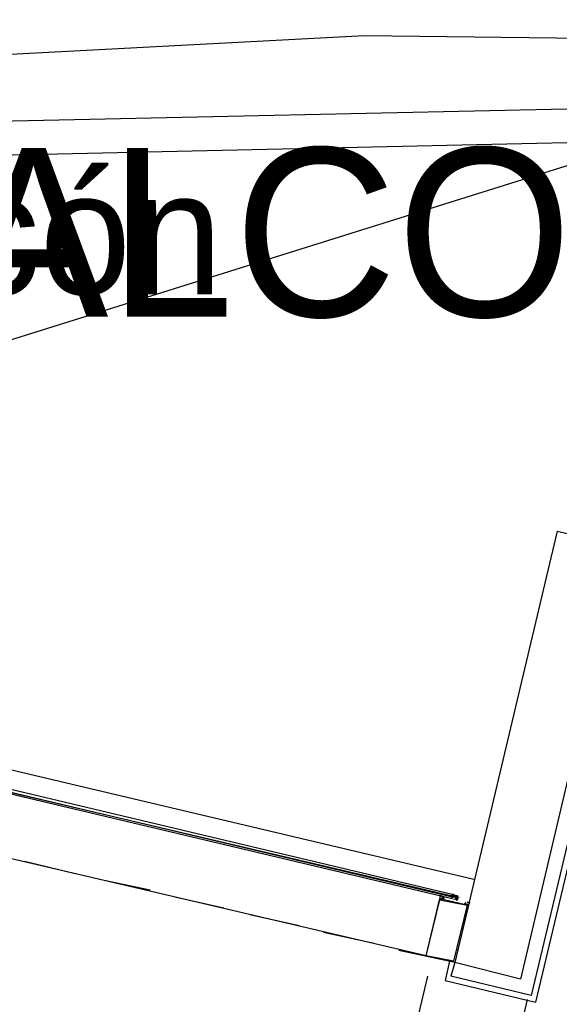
# Model space of a CAD drawing. Header units: feet. Extents: x -79 to 198, y -22 to 181.
# Tile 225 of 256: x 87 to 92, y 150 to 160. Entities that reach past the tile are written whole.
import ezdxf
from ezdxf.enums import TextEntityAlignment as Align

# ---------------------------------------------------------------- set-up
doc = ezdxf.new("R2010")
doc.units = ezdxf.units.FT
for name, color, linetype in [('A-AREA-UNIDAD', 30, 'CONTINUOUS'), ('A-LINEA', 7, 'CONTINUOUS'), ('A-NOMBRE-ESPACIO', 2, 'CONTINUOUS'), ('A-TEXTO-PDF', 3, 'CONTINUOUS')]:
    doc.layers.add(name, color=color, linetype=linetype)

msp = doc.modelspace()

# ---------------------------------------------------------------- linework, layer by layer
at = {"layer": 'A-AREA-UNIDAD'}
msp.add_lwpolyline([(85.28, 129.1733), (88.512, 142.8089), (89.76, 142.7733), (97.68, 140.9422), (98.72, 145.2978), (98.688, 146.4889), (99.008, 147.7333), (99.008, 148.4978), (99.488, 148.5333), (100.192, 151.6089), (101.2, 151.6978), (102.848, 158.6489), (102.56, 158.7378), (102.528, 159.4133), (96.128, 159.8222), (90.24, 159.8933), (84.192, 159.5733), (77.44, 158.8622), (73.68, 158.1689)], dxfattribs=at)
at = {"layer": 'A-LINEA'}
for p, q in [((96.7676, 160.0506), (36.6895, 141.2395)), ((102.3739, 159.4025), (77.654, 158.8574)), ((102.3354, 159.0714), (77.7071, 158.5283)), ((92.12, 155.0578), (91.12, 150.8444)), ((91.3067, 151.6578), (77.5733, 154.8978)), ((92.7067, 154.0578), (91.8667, 150.5244)), ((92.76, 154.0444), (91.9067, 150.4578)), ((90.84, 150.9111), (86.68, 151.8844)), ((87.4133, 151.7111), (86.92, 151.8311)), ((88.1467, 151.5511), (87.6533, 151.6578)), ((91.1067, 151.5111), (91.0933, 151.5111)), ((91.0933, 151.5111), (91.1067, 151.5111)), ((91.1067, 151.5111), (91.1067, 151.5111)), ((91.1067, 151.5111), (91.1067, 151.5111)), ((91.1067, 151.5111), (91.1067, 151.5111)), ((91.1067, 151.5111), (91.1067, 151.5111)), ((91.1067, 151.5111), (91.1067, 151.5111)), ((91.1067, 151.5111), (91.1067, 151.5111)), ((91.1067, 151.5111), (91.1067, 151.5111)), ((88.8667, 151.3778), (88.3867, 151.4844)), ((91, 151.4978), (91, 151.4978)), ((91.0933, 151.4978), (91.0933, 151.4978)), ((91.0933, 151.4978), (91.0933, 151.4978)), ((91.1067, 151.4978), (91.0933, 151.4978)), ((91.1067, 151.4978), (91.0933, 151.4978)), ((91.0933, 151.4978), (91.0933, 151.4978)), ((91.0933, 151.4978), (91.0933, 151.4978)), ((91.0933, 151.4978), (91.0933, 151.4978)), ((91.0933, 151.4978), (91.0933, 151.4978)), ((91.0933, 151.4844), (91.0933, 151.4844)), ((91.0933, 151.4844), (91.0933, 151.4844)), ((91.0933, 151.4844), (91.0933, 151.4844)), ((91.0933, 151.4844), (91.0933, 151.4844)), ((91.0933, 151.4844), (91.0933, 151.4844)), ((91.0933, 151.4844), (91.0933, 151.4844)), ((91.0933, 151.4844), (91.0933, 151.4844)), ((91.0933, 151.4844), (91.0933, 151.4844)), ((91.0933, 151.4844), (91.0933, 151.4844)), ((91.0933, 151.4844), (91.0933, 151.4844)), ((91.0933, 151.4844), (91.0933, 151.4711)), ((91.0933, 151.4844), (91.0933, 151.4844)), ((91.0933, 151.4844), (91.0933, 151.4844)), ((91.0933, 151.4844), (91.0933, 151.4844)), ((91.0933, 151.4844), (91.0933, 151.4844)), ((91.0933, 151.4844), (91.0933, 151.4844)), ((91.0933, 151.4844), (91.1067, 151.4844)), ((91.0933, 151.4844), (91.0933, 151.4844)), ((91.0933, 151.4844), (91.0933, 151.4844)), ((91.0933, 151.4844), (91.1067, 151.4844)), ((91.0933, 151.4844), (91.1067, 151.4844)), ((91.0933, 151.4711), (91.0933, 151.4711)), ((91.0933, 151.4711), (91.0933, 151.4711)), ((91.0933, 151.4711), (91.0933, 151.4711)), ((91.0933, 151.4711), (91.0933, 151.4711)), ((91.0933, 151.4711), (91.0933, 151.4711)), ((91.0933, 151.4711), (91.0933, 151.4711)), ((91.0933, 151.4711), (91.0933, 151.4711)), ((91.0933, 151.4711), (91.0933, 151.4711)), ((91.0933, 151.4711), (91.0933, 151.4711)), ((91.1063, 151.4983), (91.1627, 151.485)), ((91.1067, 151.4978), (91.1067, 151.4978)), ((91.1067, 151.4844), (91.1067, 151.4978)), ((91.12, 151.4978), (91.1067, 151.4978)), ((91.1067, 151.4978), (91.1067, 151.4978)), ((91.1067, 151.4844), (91.1067, 151.4978)), ((91.1067, 151.4978), (91.1067, 151.4978)), ((91.12, 151.4978), (91.1067, 151.4978)), ((91.1067, 151.4978), (91.1067, 151.4978)), ((91.1067, 151.4978), (91.1067, 151.4978)), ((91.12, 151.4978), (91.1067, 151.4978)), ((91.1067, 151.4978), (91.1067, 151.4978)), ((91.1067, 151.4978), (91.1067, 151.4978)), ((91.1067, 151.4978), (91.1067, 151.4978)), ((91.1067, 151.4978), (91.1067, 151.4978)), ((91.1067, 151.4978), (91.1067, 151.4978)), ((91.12, 151.4978), (91.1067, 151.4978)), ((91.1067, 151.4978), (91.1067, 151.4978)), ((91.1067, 151.4978), (91.1067, 151.4978)), ((91.1067, 151.4978), (91.1067, 151.4978)), ((91.1067, 151.4978), (91.1067, 151.4844)), ((91.1067, 151.4978), (91.1067, 151.4844)), ((91.1067, 151.4978), (91.1067, 151.4978)), ((91.1067, 151.4978), (91.1067, 151.4978)), ((91.1067, 151.4978), (91.1067, 151.4978)), ((91.1067, 151.4978), (91.1067, 151.4978)), ((91.1067, 151.4978), (91.1067, 151.4978)), ((91.1067, 151.4978), (91.12, 151.4978)), ((91.1067, 151.4978), (91.12, 151.4978)), ((91.1067, 151.4978), (91.12, 151.4978)), ((91.1067, 151.4844), (91.1067, 151.4844)), ((91.1067, 151.4844), (91.1067, 151.4844)), ((91.1067, 151.4844), (91.1067, 151.4844)), ((91.1067, 151.4844), (91.1067, 151.4844)), ((91.1067, 151.4844), (91.1067, 151.4844)), ((91.1067, 151.4844), (91.1067, 151.4844)), ((91.1067, 151.4844), (91.1067, 151.4844)), ((91.12, 151.4844), (91.1067, 151.4844)), ((91.1067, 151.4844), (91.1067, 151.4844)), ((91.1067, 151.4844), (91.1067, 151.4844)), ((91.1067, 151.4844), (91.1067, 151.4844)), ((91.1067, 151.4844), (91.1067, 151.4844)), ((91.1067, 151.4844), (91.1067, 151.4844)), ((91.12, 151.4978), (91.12, 151.4978)), ((91.12, 151.4978), (91.12, 151.4978)), ((91.12, 151.4978), (91.12, 151.4978)), ((91.12, 151.4978), (91.12, 151.4978)), ((91.12, 151.4978), (91.12, 151.4978)), ((91.1333, 151.4978), (91.12, 151.4978)), ((91.12, 151.4978), (91.12, 151.4978)), ((91.12, 151.4978), (91.12, 151.4978)), ((91.12, 151.4978), (91.12, 151.4978)), ((91.12, 151.4978), (91.12, 151.4978)), ((91.12, 151.4978), (91.12, 151.4978)), ((91.12, 151.4978), (91.12, 151.4978)), ((91.12, 151.4978), (91.12, 151.4978)), ((91.12, 151.4978), (91.12, 151.4978)), ((91.12, 151.4978), (91.12, 151.4978)), ((91.12, 151.4978), (91.12, 151.4978)), ((91.12, 151.4978), (91.12, 151.4978)), ((91.12, 151.4978), (91.12, 151.4978)), ((91.12, 151.4978), (91.12, 151.4978)), ((91.12, 151.4978), (91.12, 151.4978)), ((91.12, 151.4978), (91.12, 151.4978)), ((91.12, 151.4978), (91.12, 151.4978)), ((91.12, 151.4844), (91.12, 151.4844)), ((91.12, 151.4844), (91.12, 151.4844)), ((91.1333, 151.4844), (91.12, 151.4844)), ((91.12, 151.4844), (91.12, 151.4844)), ((91.12, 151.4844), (91.12, 151.4844)), ((91.12, 151.4844), (91.12, 151.4844)), ((91.12, 151.4844), (91.12, 151.4844)), ((91.12, 151.4844), (91.12, 151.4844)), ((91.12, 151.4844), (91.12, 151.4844)), ((91.12, 151.4844), (91.12, 151.4844)), ((91.12, 151.4844), (91.12, 151.4844)), ((91.12, 151.4844), (91.12, 151.4844)), ((91.12, 151.4844), (91.12, 151.4844)), ((91.12, 151.4844), (91.12, 151.4844)), ((91.12, 151.4844), (91.12, 151.4844)), ((91.12, 151.4844), (91.12, 151.4844)), ((91.12, 151.4844), (91.12, 151.4844)), ((91.12, 151.4844), (91.12, 151.4844)), ((91.12, 151.4844), (91.12, 151.4844)), ((91.12, 151.4844), (91.12, 151.4844)), ((91.12, 151.4844), (91.12, 151.4844)), ((91.12, 151.4844), (91.12, 151.4844)), ((91.12, 151.4844), (91.12, 151.4844)), ((91.12, 151.4844), (91.12, 151.4844)), ((91.12, 151.4844), (91.12, 151.4844)), ((91.12, 151.4844), (91.12, 151.4844)), ((91.12, 151.4844), (91.12, 151.4844)), ((91.12, 151.4844), (91.12, 151.4844)), ((91.12, 151.4844), (91.12, 151.4844)), ((91.1333, 151.4978), (91.1333, 151.4978)), ((91.1333, 151.4978), (91.1333, 151.4978)), ((91.1333, 151.4978), (91.1333, 151.4978)), ((91.1333, 151.4978), (91.1333, 151.4978)), ((91.1333, 151.4978), (91.1333, 151.4978)), ((91.1333, 151.4978), (91.1333, 151.4978)), ((91.1333, 151.4978), (91.1333, 151.4978)), ((91.1333, 151.4978), (91.1333, 151.4978)), ((91.1467, 151.4978), (91.1333, 151.4978)), ((91.1333, 151.4978), (91.1333, 151.4978)), ((91.1333, 151.4978), (91.1333, 151.4978)), ((91.1333, 151.4978), (91.1333, 151.4978)), ((91.1333, 151.4978), (91.1333, 151.4978)), ((91.1333, 151.4978), (91.1333, 151.4978)), ((91.1333, 151.4978), (91.1333, 151.4978)), ((91.1333, 151.4978), (91.1333, 151.4978)), ((91.1333, 151.4978), (91.1333, 151.4978)), ((91.1333, 151.4978), (91.1333, 151.4978)), ((91.1333, 151.4978), (91.1333, 151.4978)), ((91.1333, 151.4978), (91.1333, 151.4978)), ((91.1333, 151.4978), (91.1333, 151.4978)), ((91.1333, 151.4978), (91.1333, 151.4978)), ((91.1333, 151.4978), (91.1333, 151.4978)), ((91.1333, 151.4844), (91.1333, 151.4978)), ((91.1333, 151.4711), (91.1333, 151.4844)), ((91.1333, 151.4844), (91.1333, 151.4844)), ((91.1333, 151.4844), (91.1333, 151.4844)), ((91.1333, 151.4844), (91.1333, 151.4844)), ((91.1333, 151.4844), (91.1333, 151.4844)), ((91.1333, 151.4844), (91.1333, 151.4844)), ((91.1333, 151.4844), (91.1333, 151.4844)), ((91.1333, 151.4844), (91.1333, 151.4844)), ((91.1333, 151.4844), (91.1333, 151.4844)), ((91.1333, 151.4844), (91.1333, 151.4844)), ((91.1333, 151.4844), (91.1333, 151.4844)), ((91.1333, 151.4844), (91.1333, 151.4844)), ((91.1333, 151.4844), (91.1333, 151.4711)), ((91.1333, 151.4844), (91.1333, 151.4844)), ((91.1333, 151.4844), (91.1333, 151.4844)), ((91.1333, 151.4844), (91.1333, 151.4844)), ((91.1333, 151.4844), (91.1333, 151.4844)), ((91.1333, 151.4844), (91.1333, 151.4844)), ((91.1333, 151.4844), (91.1333, 151.4844)), ((91.1333, 151.4844), (91.1333, 151.4844)), ((91.1333, 151.4844), (91.1333, 151.4844)), ((91.1333, 151.4844), (91.1333, 151.4844)), ((91.1333, 151.4844), (91.1333, 151.4844)), ((91.1333, 151.4844), (91.1333, 151.4844)), ((91.1333, 151.4844), (91.1333, 151.4844)), ((91.1333, 151.4711), (91.1333, 151.4711)), ((91.1467, 151.4711), (91.1333, 151.4711)), ((91.1333, 151.4711), (91.1333, 151.4711)), ((91.1333, 151.4711), (91.1333, 151.4711)), ((91.1467, 151.4711), (91.1333, 151.4711)), ((91.1333, 151.4711), (91.1333, 151.4711)), ((91.1333, 151.4711), (91.1333, 151.4711)), ((91.1333, 151.4711), (91.1333, 151.4711)), ((91.1333, 151.4711), (91.1333, 151.4711)), ((91.1333, 151.4711), (91.1333, 151.4711)), ((91.1333, 151.4711), (91.1467, 151.4711)), ((91.1333, 151.4711), (91.1467, 151.4711)), ((91.1333, 151.4578), (91.1333, 151.4578)), ((91.1333, 151.4578), (91.1333, 151.4578)), ((91.1333, 151.4578), (91.1333, 151.4578)), ((91.1467, 151.4578), (91.1333, 151.4578)), ((91.1333, 151.4578), (91.1333, 151.4578)), ((91.1333, 151.4578), (91.1467, 151.4578)), ((91.1467, 151.4978), (91.1467, 151.4978)), ((91.1467, 151.4844), (91.1467, 151.4978)), ((91.1467, 151.4978), (91.1467, 151.4844)), ((91.1467, 151.4978), (91.1467, 151.4978)), ((91.1467, 151.4978), (91.1467, 151.4978)), ((91.1467, 151.4978), (91.1467, 151.4978)), ((91.1467, 151.4978), (91.1467, 151.4978)), ((91.1467, 151.4978), (91.1467, 151.4978)), ((91.1467, 151.4844), (91.1467, 151.4844)), ((91.1467, 151.4844), (91.1467, 151.4844)), ((91.1467, 151.4844), (91.1467, 151.4844)), ((91.1467, 151.4844), (91.1467, 151.4844)), ((91.1467, 151.4844), (91.1467, 151.4844)), ((91.1467, 151.4844), (91.1467, 151.4844)), ((91.1467, 151.4844), (91.1467, 151.4844)), ((91.1467, 151.4844), (91.1467, 151.4844)), ((91.1467, 151.4844), (91.1467, 151.4844)), ((91.1467, 151.4844), (91.1467, 151.4844)), ((91.1467, 151.4844), (91.1467, 151.4844)), ((91.1467, 151.4844), (91.1467, 151.4844)), ((91.1467, 151.4844), (91.1467, 151.4844)), ((91.1467, 151.4711), (91.1467, 151.4711)), ((91.1467, 151.4711), (91.1467, 151.4711)), ((91.1467, 151.4711), (91.1467, 151.4711)), ((91.1467, 151.4711), (91.1467, 151.4711)), ((91.2267, 151.4444), (91.2267, 151.4444)), ((89.6, 151.2044), (89.12, 151.3111)), ((90.3333, 151.0311), (89.84, 151.1378)), ((91.12, 150.8444), (90.5733, 150.9644)), ((91.0667, 150.8578), (91.0267, 150.6711)), ((91.12, 150.8444), (91.08, 150.7111)), ((90.8533, 150.7111), (89.68, 145.7111)), ((91.0267, 150.6711), (91.9067, 150.4578)), ((91.8667, 150.5244), (91.08, 150.7111)), ((91.8267, 150.4844), (91.6933, 149.9244))]:
    msp.add_line(p, q, dxfattribs=at)
for points in [[(92.12, 155.0578), (92.76, 154.9111), (91.76, 150.6844), (91.12, 150.8444)], [(91.0933, 151.5111), (86.72, 152.5511), (86.7067, 152.5378), (86.7067, 152.5244), (91.0933, 151.4978), (91.0933, 151.5111)], [(91.0933, 151.4844), (86.7067, 152.5244), (86.7067, 152.5111), (91.0933, 151.4711), (91.0933, 151.4844)], [(91.0933, 151.4711), (91.0933, 151.4844), (91.0933, 151.4978), (91.1067, 151.5111), (91.0933, 151.5111)], [(91.12, 151.5111), (91.1067, 151.4978), (91.12, 151.4978)], [(91.12, 150.8444), (90.84, 150.9111), (90.9733, 151.4711), (91.2533, 151.4044), (91.12, 150.8444)], [(91.1067, 150.8578), (90.84, 150.9111), (90.9733, 151.4578), (91.24, 151.4044), (91.1067, 150.8578)], [(91, 151.4844), (90.9867, 151.4978), (90.9867, 151.4978), (90.9733, 151.4978), (90.9733, 151.4978), (90.9733, 151.4978), (90.9733, 151.4711), (90.9733, 151.4711), (90.9733, 151.4711), (90.9733, 151.4711), (90.9733, 151.4711), (90.9733, 151.4711), (90.9733, 151.4711), (90.9733, 151.4578)], [(91, 151.4844), (91.0133, 151.4844), (91.0133, 151.4844), (91.0133, 151.4711), (91.0133, 151.4711), (90.9867, 151.4711), (90.9867, 151.4711), (90.9867, 151.4711), (90.9867, 151.4711), (90.9867, 151.4578), (90.9867, 151.4578), (90.9867, 151.4578)], [(91.0933, 151.4844), (91.1067, 151.4844), (91.1067, 151.4978)], [(91.0933, 151.4711), (91.0933, 151.4844), (91.1067, 151.4844), (91.1067, 151.4978)], [(91.1333, 151.4844), (91.12, 151.4978), (91.1067, 151.4978)], [(91.1067, 151.4978), (91.1067, 151.4844), (91.1067, 151.4978)], [(91.1461, 151.4466), (91.1318, 151.4704), (91.1075, 151.4569)], [(91.1333, 151.4844), (91.1333, 151.4978), (91.12, 151.4978)], [(91.1467, 151.4844), (91.1333, 151.4844), (91.1333, 151.4978), (91.12, 151.4978)], [(91.1467, 151.4844), (91.1333, 151.4844), (91.12, 151.4844)], [(91.1467, 151.4978), (91.1467, 151.4844), (91.1467, 151.4711), (91.1467, 151.4578), (91.1333, 151.4578), (91.1467, 151.4578)], [(91.1467, 151.4578), (91.1333, 151.4578), (91.1333, 151.4711)], [(91.1467, 151.4844), (91.1467, 151.4844), (91.1467, 151.4978)], [(91.2267, 151.4311), (91.2267, 151.4311), (91.2267, 151.4311), (91.2133, 151.4178), (91.2133, 151.4178), (91.2267, 151.4178), (91.2267, 151.4178), (91.2267, 151.4044), (91.2267, 151.4044), (91.2267, 151.4044), (91.2267, 151.4044)], [(91.2267, 151.4044), (91.24, 151.4178), (91.24, 151.4178)], [(91.2533, 151.4311), (91.2533, 151.4311), (91.24, 151.4311), (91.24, 151.4311), (91.24, 151.4311)], [(91.24, 151.4178), (91.2533, 151.4044), (91.2533, 151.4044), (91.2667, 151.4311), (91.2667, 151.4311)], [(91.24, 151.4044), (91.24, 151.4044), (91.24, 151.4044), (91.24, 151.4044), (91.24, 151.4044), (91.24, 151.4044), (91.24, 151.4044)], [(91.24, 151.4044), (91.24, 151.4044), (91.24, 151.4044)]]:
    msp.add_lwpolyline(points, dxfattribs=at)
msp.add_lwpolyline([(90.9867, 151.4711), (90.9867, 151.4711), (90.9867, 151.4711), (90.9867, 151.4711)], close=True, dxfattribs=at)

# ---------------------------------------------------------------- texts
at = {"layer": 'A-NOMBRE-ESPACIO'}
msp.add_text('Balcón', height=1.2, dxfattribs=at).set_placement((86.4, 157.3689), align=Align.CENTER)
at = {"layer": 'A-TEXTO-PDF'}
msp.add_text('BALCONY', height=1.646, dxfattribs=at).set_placement((90.0631, 157.1518), align=Align.CENTER)

doc.saveas('drawing.dxf')
